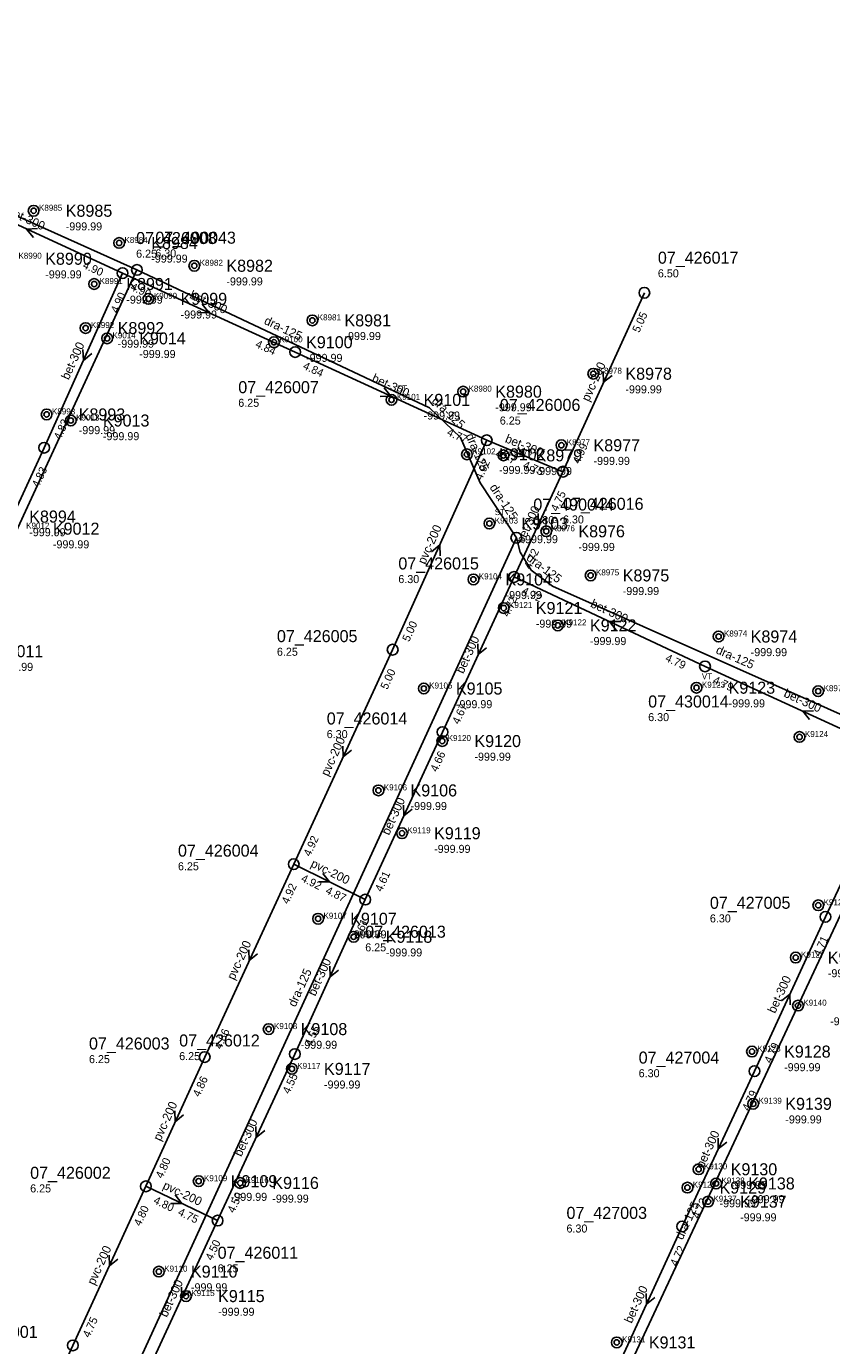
# Model space of a CAD drawing. Header units: metres. Extents: x 164250 to 165477, y 448735 to 450145.
# Tile 35 of 36: x 164890 to 165010, y 449901 to 450098. Entities that reach past the tile are written whole.
import ezdxf

# ---------------------------------------------------------------- set-up
doc = ezdxf.new("R2010")
doc.units = ezdxf.units.M

msp = doc.modelspace()

# ---------------------------------------------------------------- linework, layer by layer
at = {"layer": 'CON_BxH125x125mm', "linetype": 'Continuous'}
for points in [[(164852.585, 450098.259), (164854.007, 450093.219), (164853.622, 450088.432), (164856.699, 450084.201), (164906.48, 450061.821)], [(164906.48, 450061.821), (164831.004, 449898.28)], [(164906.48, 450061.821), (164950.236, 450041.212), (164954.876, 450036.775), (164957.826, 450029.956), (164963.23, 450021.756)], [(164963.23, 450021.756), (164901.578, 449887.171), (164898.367, 449882.657), (164894.46, 449879.221), (164890.272, 449876.87), (164886.468, 449875.545), (164883.946, 449875.673), (164878.371, 449877.122), (164831.004, 449898.28)], [(164963.23, 450021.756), (164963.786, 450019.592), (164965.455, 450016.921), (164968.642, 450014.498), (165023.338, 449990.173)], [(165023.338, 449990.173), (164957.342, 449849.06)]]:
    msp.add_lwpolyline(points, dxfattribs=at)
at = {"layer": 'CON_BxH200x200mm', "linetype": 'Continuous'}
for points in [[(164970.206, 450031.645), (164982.375, 450058.409)], [(164944.728, 450005.019), (164958.804, 450036.345)], [(164929.93, 449972.927), (164944.728, 450005.019)], [(164916.622, 449944.081), (164929.93, 449972.927)], [(164929.93, 449972.927), (164940.627, 449967.633)], [(164907.822, 449924.741), (164916.622, 449944.081)], [(164896.901, 449900.945), (164907.822, 449924.741)], [(164907.822, 449924.741), (164918.547, 449919.607)], [(164885.725, 449876.467), (164896.901, 449900.945)]]:
    msp.add_lwpolyline(points, dxfattribs=at)
at = {"layer": 'CON_BxH300x300mm', "linetype": 'Continuous'}
for points in [[(164904.329, 450061.346), (164875.639, 450074.539)], [(164892.606, 450035.233), (164904.329, 450061.346)], [(164930.151, 450049.541), (164904.329, 450061.346)], [(164958.804, 450036.345), (164930.151, 450049.541)], [(164958.804, 450036.345), (164970.206, 450031.645)], [(164877.641, 450002.803), (164892.606, 450035.233)], [(164962.886, 450015.893), (164970.206, 450031.645)], [(164952.179, 449992.702), (164962.886, 450015.893)], [(164962.886, 450015.893), (164991.454, 450002.522)], [(165020.725, 449989.103), (164991.454, 450002.522)], [(164940.627, 449967.633), (164952.179, 449992.702)], [(165009.459, 449965.052), (165020.725, 449989.103)], [(164930.109, 449944.53), (164940.627, 449967.633)], [(164998.84, 449941.973), (165009.459, 449965.052)], [(164918.547, 449919.607), (164930.109, 449944.53)], [(164988.043, 449918.738), (164998.84, 449941.973)], [(164907.836, 449896.467), (164918.547, 449919.607)], [(164977.364, 449895.506), (164988.043, 449918.738)]]:
    msp.add_lwpolyline(points, dxfattribs=at)
at = {"layer": 'NOD_inspectieput'}
for centre in [(164904.33, 450061.35), (164906.48, 450061.82), (164982.38, 450058.41), (164930.15, 450049.54), (164892.61, 450035.23), (164958.8, 450036.34), (164970.21, 450031.65), (164963.23, 450021.76), (164962.89, 450015.89), (164944.73, 450005.02), (164991.45, 450002.52), (164952.18, 449992.7), (164929.93, 449972.93), (164940.63, 449967.63), (165009.46, 449965.05), (164916.62, 449944.08), (164930.11, 449944.53), (164998.84, 449941.97), (164907.82, 449924.74), (164918.55, 449919.61), (164988.04, 449918.74), (164896.9, 449900.95)]:
    msp.add_circle(centre, 0.8, dxfattribs=at)
at = {"layer": 'NOD_onbekend'}
for centre in [(164891.03, 450070.68), (164903.82, 450065.86), (164915.06, 450062.45), (164900.09, 450059.72), (164908.21, 450057.5), (164898.8, 450053.13), (164932.72, 450054.28), (164902.02, 450051.59), (164926.98, 450051.01), (164974.74, 450046.3), (164955.28, 450043.62), (164944.56, 450042.39), (164892.97, 450040.21), (164896.59, 450039.3), (164969.97, 450035.6), (164955.84, 450034.24), (164961.31, 450034.09), (164959.2, 450023.89), (164967.71, 450022.73), (164956.81, 450015.53), (164974.34, 450016.13), (164961.34, 450011.25), (164969.44, 450008.65), (164993.48, 450006.99), (164990.18, 449999.33), (164949.39, 449999.21), (165008.38, 449998.81), (164952.15, 449991.35), (165005.59, 449991.96), (164942.6, 449983.97), (164946.13, 449977.56), (165008.39, 449966.78), (164933.58, 449964.77), (164938.89, 449962.07), (165005.02, 449958.96), (165005.36, 449951.77), (164926.18, 449948.26), (164998.48, 449944.9), (164929.66, 449942.31), (164998.66, 449937.09), (164990.49, 449927.29), (164915.71, 449925.51), (164921.93, 449925.24), (164988.82, 449924.55), (164993.11, 449925.16), (164991.9, 449922.45), (164909.76, 449911.98), (164913.82, 449908.32), (164978.25, 449901.39)]:
    msp.add_circle(centre, 0.8, dxfattribs=at)
at = {"layer": 'onbekend'}
for centre in [(164915.06, 450062.45), (164932.72, 450054.28), (164955.28, 450043.62), (164896.59, 450039.3), (164969.97, 450035.6), (164967.71, 450022.73), (164974.34, 450016.13), (164993.48, 450006.99), (164990.18, 449999.33), (165008.38, 449998.81), (164926.18, 449948.26), (164990.49, 449927.29), (164921.93, 449925.24), (164993.11, 449925.16), (164913.82, 449908.32)]:
    msp.add_circle(centre, 0.4, dxfattribs=at)
at = {"layer": 'PIJL'}
for points in [[(164891.59, 450068), (164889.98, 450067.94), (164890.99, 450066.69)], [(164916.23, 450056.7), (164917.24, 450055.44), (164915.63, 450055.39)], [(164898.4, 450049.9), (164898.47, 450048.29), (164899.71, 450049.31)], [(164976.23, 450046.64), (164976.29, 450045.03), (164977.54, 450046.04)], [(164943.47, 450044.2), (164944.48, 450042.94), (164942.87, 450042.89)], [(164963.45, 450035.21), (164964.51, 450033.99), (164962.9, 450033.88)], [(164966.5, 450025.38), (164966.55, 450023.77), (164967.81, 450024.77)], [(164950.52, 450019.66), (164951.77, 450020.68), (164951.83, 450019.07)], [(164978.78, 450009.25), (164977.17, 450009.21), (164978.17, 450007.94)], [(164957.48, 450005.91), (164957.53, 450004.3), (164958.79, 450005.3)], [(165007.7, 449995.87), (165006.09, 449995.81), (165007.1, 449994.56)], [(164937.28, 449990.58), (164937.33, 449988.97), (164938.59, 449989.98)], [(164946.35, 449981.78), (164946.4, 449980.17), (164947.66, 449981.17)], [(164934.31, 449971.56), (164935.28, 449970.28), (164933.67, 449970.27)], [(164923.23, 449960.11), (164923.28, 449958.5), (164924.53, 449959.51)], [(164935.31, 449957.69), (164935.37, 449956.08), (164936.62, 449957.09)], [(165002.89, 449952.51), (165004.15, 449953.51), (165004.2, 449951.9)], [(164912.16, 449936.02), (164912.22, 449934.41), (164913.47, 449935.42)], [(164924.28, 449933.68), (164924.33, 449932.07), (164925.59, 449933.07)], [(164993.4, 449931.96), (164993.44, 449930.36), (164994.7, 449931.36)], [(164912.2, 449923.45), (164913.18, 449922.17), (164911.57, 449922.15)], [(164902.31, 449914.45), (164902.36, 449912.84), (164903.62, 449913.85)], [(164913.14, 449909.65), (164913.19, 449908.04), (164914.45, 449909.04)], [(164982.65, 449908.73), (164982.7, 449907.12), (164983.96, 449908.13)]]:
    msp.add_lwpolyline(points, dxfattribs=at)
at = {"layer": 'straatkolk'}
for centre in [(164891.03, 450070.68), (164903.82, 450065.86), (164900.09, 450059.72), (164908.21, 450057.5), (164898.8, 450053.13), (164902.02, 450051.59), (164926.98, 450051.01), (164974.74, 450046.3), (164944.56, 450042.39), (164892.97, 450040.21), (164955.84, 450034.24), (164961.31, 450034.09), (164959.2, 450023.89), (164956.81, 450015.53), (164961.34, 450011.25), (164969.44, 450008.65), (164949.39, 449999.21), (165005.59, 449991.96), (164952.15, 449991.35), (164942.6, 449983.97), (164946.13, 449977.56), (165008.39, 449966.78), (164933.58, 449964.77), (164938.89, 449962.07), (165005.02, 449958.96), (165005.36, 449951.77), (164998.48, 449944.9), (164929.66, 449942.31), (164998.66, 449937.09), (164915.71, 449925.51), (164988.82, 449924.55), (164991.9, 449922.45), (164909.76, 449911.98), (164978.25, 449901.39)]:
    msp.add_circle(centre, 0.4, dxfattribs=at)

# ---------------------------------------------------------------- texts
at = {"layer": 'DMM_BxH125x125mm'}
for rotation, p in [(-25.22, (164925.39, 450053.8)), (-43.72, (164950.48, 450042.09)), (-66.61, (164955.62, 450037.03)), (-56.61, (164959.18, 450029.3)), (-37.24, (164964.63, 450018.53)), (-23.98, (164992.97, 450004.53)), (65.39, (164930.18, 449951.48)), (64.94, (164988.09, 449916.64))]:
    msp.add_text('dra-125', height=1.3, rotation=rotation, dxfattribs=at).set_placement(p)
at = {"layer": 'DMM_BxH200x200mm'}
for rotation, p in [(65.55, (164974.09, 450042.04)), (65.8, (164949.57, 450017.69)), (65.25, (164935.09, 449985.98)), (-26.33, (164932.36, 449972.61)), (65.23, (164921.04, 449955.51)), (65.53, (164910.01, 449931.42)), (-25.58, (164910.24, 449924.45)), (65.35, (164900.13, 449909.86))]:
    msp.add_text('pvc-200', height=1.3, rotation=rotation, dxfattribs=at).set_placement(p)
at = {"layer": 'DMM_BxH300x300mm'}
for rotation, p in [(-24.7, (164887, 450070.18)), (-24.57, (164914.25, 450057.65)), (65.82, (164896.27, 450045.29)), (-24.73, (164941.5, 450045.18)), (-22.4, (164961.44, 450036.1)), (65.08, (164964.31, 450020.8)), (-25.08, (164974.21, 450011.46)), (65.22, (164955.29, 450001.33)), (-24.63, (165003.11, 449998.05)), (65.26, (164944.18, 449977.17)), (65.52, (164933.15, 449953.1)), (65.29, (165001.93, 449950.51)), (65.11, (164922.09, 449929.08)), (65.08, (164991.2, 449927.36)), (65.16, (164910.95, 449905.05)), (65.31, (164980.48, 449904.14))]:
    msp.add_text('bet-300', height=1.3, rotation=rotation, dxfattribs=at).set_placement(p)
at = {"layer": 'INV_BxH200x200mm'}
for s, rotation, p in [('5.05', 65.55, (164981.6, 450052.35)), ('4.99', 65.55, (164972.67, 450032.72)), ('4.92', 65.8, (164958.05, 450030.28)), ('5.00', 65.8, (164947.19, 450006.11)), ('5.00', 65.25, (164943.92, 449998.96)), ('4.92', 65.25, (164932.4, 449973.99)), ('4.92', -26.33, (164930.92, 449970.43)), ('4.92', 65.23, (164929.12, 449966.87)), ('4.87', -26.33, (164934.59, 449968.61)), ('4.86', 65.23, (164919.09, 449945.14)), ('4.86', 65.53, (164915.84, 449938.02)), ('4.80', 65.53, (164910.29, 449925.82)), ('4.80', -25.58, (164908.85, 449922.25)), ('4.80', 65.35, (164907.02, 449918.68)), ('4.75', -25.58, (164912.5, 449920.5)), ('4.75', 65.35, (164899.37, 449902.01))]:
    msp.add_text(s, height=1.2, rotation=rotation, dxfattribs=at).set_placement(p)
at = {"layer": 'INV_BxH300x300mm'}
for s, rotation, p in [('4.90', -24.7, (164898.27, 450062.15)), ('4.90', -24.57, (164905.4, 450058.88)), ('4.90', 65.82, (164903.58, 450055.28)), ('4.84', -24.57, (164924.09, 450050.33)), ('4.84', -24.73, (164931.21, 450047.07)), ('4.83', 65.82, (164895.07, 450036.32)), ('4.77', -24.73, (164952.75, 450037.15)), ('4.77', -22.4, (164959.97, 450033.92)), ('4.83', 65.23, (164891.79, 450029.18)), ('4.75', -22.4, (164964.12, 450032.21)), ('4.75', 65.08, (164969.38, 450025.59)), ('4.72', 65.08, (164965.36, 450016.95)), ('4.72', -25.08, (164963.93, 450013.41)), ('4.72', 65.22, (164962.07, 450009.84)), ('4.79', -25.08, (164985.4, 450003.37)), ('4.79', -24.63, (164992.52, 450000.05)), ('4.67', 65.22, (164954.65, 449993.76)), ('4.66', 65.26, (164951.37, 449986.64)), ('4.61', 65.26, (164943.1, 449968.7)), ('4.61', 65.52, (164939.85, 449961.57)), ('4.71', 65.29, (165008.65, 449958.99)), ('4.55', 65.52, (164932.58, 449945.6)), ('4.79', 65.29, (165001.31, 449943.04)), ('4.55', 65.11, (164929.28, 449938.47)), ('4.79', 65.08, (164998.01, 449935.92)), ('4.50', 65.11, (164921.02, 449920.66)), ('4.72', 65.08, (164990.52, 449919.79)), ('4.50', 65.16, (164917.73, 449913.55)), ('4.72', 65.31, (164987.24, 449912.68))]:
    msp.add_text(s, height=1.2, rotation=rotation, dxfattribs=at).set_placement(p)
at = {"layer": 'KO_INSPECTIE'}
for s, p in [('ST', (164945.36, 450043.65)), ('ST', (164960, 450025.15)), ('G', (164968.51, 450023.99)), ('VT', (164990.98, 450000.59))]:
    msp.add_text(s, height=0.9, dxfattribs=at).set_placement(p)
at = {"layer": 'KO_NUMMER'}
for s, p in [('K8985', (164891.83, 450070.68)), ('K8984', (164904.62, 450065.86)), ('K8990', (164888.76, 450063.5)), ('K8982', (164915.86, 450062.45)), ('K8991', (164900.89, 450059.72)), ('K9099', (164909.01, 450057.5)), ('K8992', (164899.6, 450053.13)), ('K8981', (164933.52, 450054.28)), ('K9014', (164902.82, 450051.59)), ('K9100', (164927.78, 450051.01)), ('K8978', (164975.54, 450046.3)), ('K8980', (164956.08, 450043.62)), ('K9101', (164945.36, 450042.39)), ('K8993', (164893.77, 450040.21)), ('K9013', (164897.39, 450039.3)), ('K8977', (164970.77, 450035.6)), ('K9102', (164956.64, 450034.24)), ('K8979', (164962.11, 450034.09)), ('K9012', (164889.91, 450023.12)), ('K9103', (164960, 450023.89)), ('K8976', (164968.51, 450022.73)), ('K9104', (164957.61, 450015.53)), ('K8975', (164975.14, 450016.13)), ('K9121', (164962.14, 450011.25)), ('K9122', (164970.24, 450008.65)), ('K8974', (164994.28, 450006.99)), ('K9105', (164950.19, 449999.21)), ('K9123', (164990.98, 449999.33)), ('K8973', (165009.18, 449998.81)), ('K9120', (164952.96, 449991.35)), ('K9124', (165006.39, 449991.96)), ('K9106', (164943.4, 449983.97)), ('K9119', (164946.93, 449977.56)), ('K9126', (165009.19, 449966.78)), ('K9107', (164934.38, 449964.77)), ('K9118', (164939.7, 449962.07)), ('K9127', (165005.82, 449958.96)), ('K9140', (165006.16, 449951.77)), ('K9108', (164926.98, 449948.26)), ('K9128', (164999.28, 449944.9)), ('K9117', (164930.46, 449942.31)), ('K9139', (164999.46, 449937.09)), ('K9130', (164991.29, 449927.29)), ('K9109', (164916.51, 449925.51)), ('K9116', (164922.73, 449925.24)), ('K9129', (164989.62, 449924.55)), ('K9138', (164993.91, 449925.16)), ('K9137', (164992.7, 449922.45)), ('K9110', (164910.56, 449911.98)), ('K9115', (164914.62, 449908.32)), ('K9131', (164979.05, 449901.39))]:
    msp.add_text(s, height=0.9, dxfattribs=at).set_placement(p)
at = {"layer": 'NLV_inspectieput'}
for s, p in [('6.25', (164906.36, 450063.66)), ('6.30', (164909.23, 450063.71)), ('6.50', (164984.4, 450060.72)), ('6.25', (164921.64, 450041.35)), ('6.25', (164960.76, 450038.69)), ('6.30', (164965.77, 450023.79)), ('6.30', (164970.21, 450023.9)), ('6.30', (164945.58, 450014.98)), ('6.25', (164927.42, 450004.11)), ('6.30', (164982.95, 449994.33)), ('6.30', (164934.87, 449991.79)), ('6.25', (164912.62, 449972.02)), ('6.30', (164992.18, 449964.22)), ('6.25', (164940.63, 449959.89)), ('6.25', (164912.8, 449943.62)), ('6.25', (164899.31, 449943.17)), ('6.30', (164981.53, 449941.06)), ('6.25', (164890.51, 449923.83)), ('6.30', (164970.73, 449917.83)), ('6.25', (164918.55, 449911.87))]:
    msp.add_text(s, height=1.2, dxfattribs=at).set_placement(p)
at = {"layer": 'NLV_onbekend'}
for p in [(164895.83, 450067.74), (164908.62, 450062.92), (164892.76, 450060.56), (164919.86, 450059.51), (164904.89, 450056.78), (164913.01, 450054.56), (164903.6, 450050.19), (164937.52, 450051.34), (164906.82, 450048.65), (164931.78, 450048.07), (164979.54, 450043.36), (164960.08, 450040.68), (164949.36, 450039.45), (164897.77, 450037.26), (164901.39, 450036.36), (164974.77, 450032.66), (164960.64, 450031.3), (164966.11, 450031.14), (164890.37, 450021.99), (164964, 450020.95), (164893.91, 450020.18), (164972.51, 450019.79), (164979.14, 450013.19), (164961.61, 450012.59), (164966.14, 450008.31), (164974.24, 450005.71), (164998.28, 450004.05), (164885.51, 450001.85), (164954.19, 449996.27), (164994.98, 449996.39), (164956.96, 449988.41), (164947.4, 449981.03), (164950.93, 449974.62), (164938.38, 449961.83), (164943.7, 449959.13), (165009.82, 449956.02), (165010.16, 449948.83), (164930.98, 449945.32), (165003.28, 449941.96), (164934.46, 449939.37), (165003.46, 449934.15), (164995.29, 449924.35), (164920.51, 449922.57), (164926.73, 449922.3), (164997.91, 449922.22), (164993.62, 449921.61), (164996.7, 449919.51), (164914.56, 449909.04), (164918.62, 449905.38)]:
    msp.add_text('-999.99', height=1.2, dxfattribs=at).set_placement(p)
at = {"layer": 'NNR_inspectieput'}
for s, p in [('07_426008', (164906.36, 450065.7)), ('07_490043', (164909.23, 450065.75)), ('07_426017', (164984.4, 450062.76)), ('07_426007', (164921.64, 450043.39)), ('07_426006', (164960.76, 450040.73)), ('07_490044', (164965.77, 450025.83)), ('07_426016', (164970.21, 450025.94)), ('07_426015', (164945.58, 450017.02)), ('07_426005', (164927.42, 450006.15)), ('07_430014', (164982.95, 449996.37)), ('07_426014', (164934.87, 449993.83)), ('07_426004', (164912.62, 449974.06)), ('07_427005', (164992.18, 449966.26)), ('07_426013', (164940.63, 449961.93)), ('07_426003', (164899.31, 449945.21)), ('07_426012', (164912.8, 449945.66)), ('07_427004', (164981.53, 449943.1)), ('07_426002', (164890.51, 449925.87)), ('07_427003', (164970.73, 449919.87)), ('07_426011', (164918.55, 449913.91)), ('07_426001', (164879.59, 449902.07))]:
    msp.add_text(s, height=1.8, dxfattribs=at).set_placement(p)
at = {"layer": 'NNR_onbekend'}
for s, p in [('K8985', (164895.83, 450069.78)), ('K8984', (164908.62, 450064.96)), ('K8990', (164892.76, 450062.6)), ('K8982', (164919.86, 450061.55)), ('K8991', (164904.89, 450058.82)), ('K9099', (164913.01, 450056.6)), ('K8992', (164903.6, 450052.23)), ('K8981', (164937.52, 450053.38)), ('K9014', (164906.82, 450050.69)), ('K9100', (164931.78, 450050.11)), ('K8978', (164979.54, 450045.4)), ('K8980', (164960.08, 450042.72)), ('K9101', (164949.36, 450041.49)), ('K8993', (164897.77, 450039.31)), ('K9013', (164901.39, 450038.4)), ('K8977', (164974.77, 450034.7)), ('K9102', (164960.64, 450033.34)), ('K8979', (164966.11, 450033.19)), ('K8994', (164890.37, 450024.03)), ('K9012', (164893.91, 450022.22)), ('K9103', (164964, 450022.99)), ('K8976', (164972.51, 450021.83)), ('K9104', (164961.61, 450014.63)), ('K8975', (164979.14, 450015.23)), ('K9121', (164966.14, 450010.35)), ('K9122', (164974.24, 450007.75)), ('K8974', (164998.28, 450006.09)), ('K9011', (164885.51, 450003.89)), ('K9105', (164954.19, 449998.31)), ('K9123', (164994.98, 449998.43)), ('K9120', (164956.96, 449990.45)), ('K9106', (164947.4, 449983.07)), ('K9119', (164950.93, 449976.66)), ('K9107', (164938.38, 449963.87)), ('K9118', (164943.7, 449961.17)), ('K9127', (165009.82, 449958.06)), ('K9108', (164930.98, 449947.36)), ('K9128', (165003.28, 449944)), ('K9117', (164934.46, 449941.41)), ('K9139', (165003.46, 449936.19)), ('K9130', (164995.29, 449926.39)), ('K9109', (164920.51, 449924.61)), ('K9116', (164926.73, 449924.35)), ('K9129', (164993.62, 449923.65)), ('K9138', (164997.91, 449924.27)), ('K9137', (164996.7, 449921.55)), ('K9110', (164914.56, 449911.08)), ('K9115', (164918.62, 449907.42)), ('K9131', (164983.05, 449900.49))]:
    msp.add_text(s, height=1.8, dxfattribs=at).set_placement(p)

doc.saveas('drawing.dxf')
